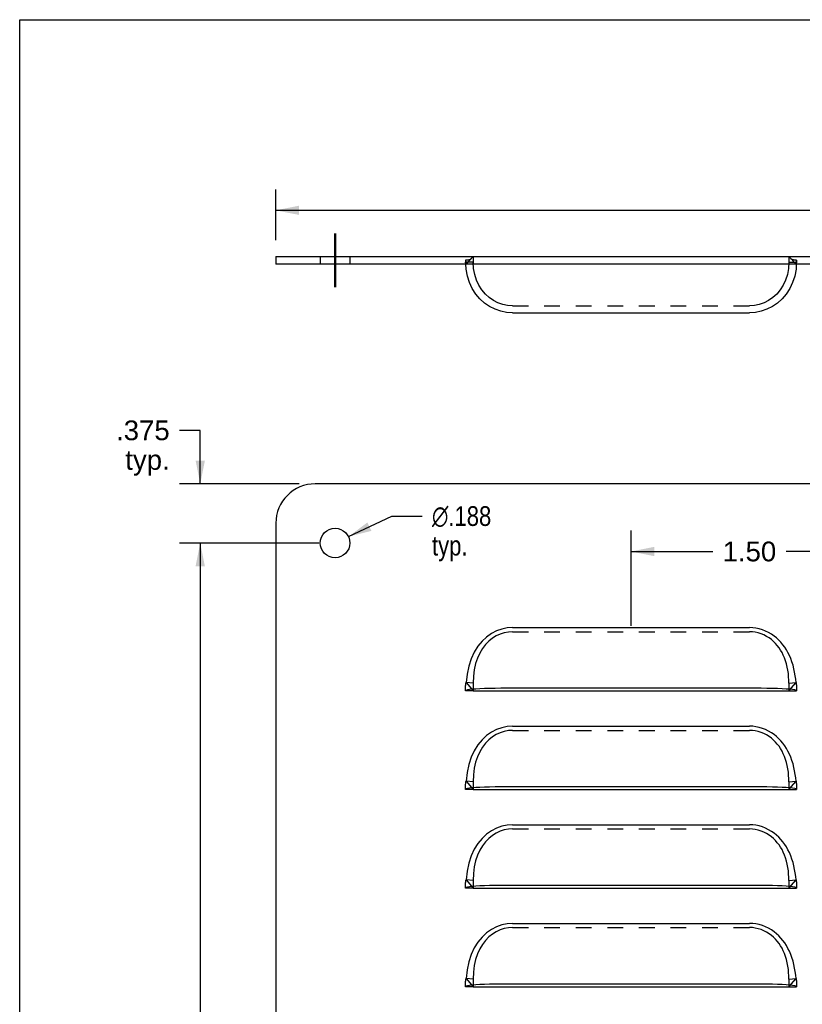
# Model space of a CAD drawing. Header units: inches. Extents: x 0 to 16.2, y 0 to 12.5.
# Tile 3 of 5: x 0 to 5, y 6.3 to 12.5. Entities that reach past the tile are written whole.
import ezdxf

# ---------------------------------------------------------------- set-up
doc = ezdxf.new("R2010")
doc.units = ezdxf.units.IN
doc.header["$LTSCALE"] = 0.889706
doc.header["$MEASUREMENT"] = 0
doc.linetypes.add('CENTER', pattern=[0.6, 0.375, -0.075, 0.075, -0.075])
doc.linetypes.add('HIDDEN', pattern=[0.2, 0.1, -0.1])
doc.layers.get('0').update_dxf_attribs({"linetype": 'CONTINUOUS'})
doc.layers.add('DEFAULT_2', color=8, linetype='HIDDEN')
doc.layers.add('DIMENSIONS', color=7, linetype='CONTINUOUS')
doc.styles.get("Standard").update_dxf_attribs({"font": 'arial.ttf'})
doc.styles.add('TEXTSTYLE_1', font='gdt', dxfattribs={"width": 0.8})
doc.dimstyles.new('DIMSTYLE_1', dxfattribs={"dimtxt": 0.125, "dimasz": 0.147059, "dimexe": 0.09, "dimexo": 0.07, "dimgap": 0.0425, "dimtad": 0, "dimtih": 1, "dimtoh": 1, "dimdec": 3, "dimzin": 4, "dimdsep": 46, "dimtxsty": 'Standard', "dimblk": '_FILLED', "dimblk1": '_FILLED', "dimblk2": '_FILLED', "dimcen": 0.09, "dimadec": 3, "dimazin": 1, "dimtfac": 1, "dimtdec": 3, "dimtofl": 0, "dimtmove": 0, "dimatfit": 3, "dimldrblk": '_FILLED', "dimfxl": 0, "dimtolj": 1, "dimtzin": 4, "dimarcsym": 0})
doc.dimstyles.new('DIMSTYLE_3', dxfattribs={"dimtxt": 0.125, "dimasz": 0.147059, "dimexe": 0.09, "dimexo": 0.07, "dimgap": 0.09, "dimtad": 0, "dimtih": 1, "dimtoh": 1, "dimdec": 3, "dimzin": 4, "dimdsep": 46, "dimtxsty": 'Standard', "dimblk": '_FILLED', "dimblk1": '_FILLED', "dimblk2": '_FILLED', "dimcen": 0.09, "dimadec": 3, "dimazin": 1, "dimtfac": 1, "dimtdec": 3, "dimtofl": 0, "dimtmove": 0, "dimatfit": 1, "dimldrblk": '_FILLED', "dimfxl": 0, "dimtolj": 1, "dimtzin": 4, "dimarcsym": 0})
doc.dimstyles.new('DIMSTYLE_4', dxfattribs={"dimtxt": 0.125, "dimasz": 0.147059, "dimexe": 0.09, "dimexo": 0.07, "dimgap": 0.0425, "dimtad": 0, "dimtih": 1, "dimtoh": 1, "dimzin": 4, "dimdsep": 46, "dimtxsty": 'Standard', "dimblk": '_FILLED', "dimblk1": '_FILLED', "dimblk2": '_FILLED', "dimcen": 0.09, "dimazin": 1, "dimtfac": 1, "dimtdec": 3, "dimtofl": 0, "dimtmove": 0, "dimatfit": 3, "dimldrblk": '_FILLED', "dimfxl": 0, "dimtolj": 1, "dimtzin": 4, "dimarcsym": 0})

# ---------------------------------------------------------------- blocks, each defined once
blk = doc.blocks.new('_FILLED')
at = {"color": 0, "linetype": 'ByBlock'}
blk.add_solid([(0, 0), (-1, 0.2), (-1, -0.2)], dxfattribs=at)
blk = doc.blocks.new('*D2')
at = {"layer": 'DIMENSIONS', "color": 2, "linetype": 'Continuous'}
for p, q in [((1.1438, 9.8969), (1.0128, 9.8969)), ((1.1438, 9.5577), (1.1438, 9.8969)), ((1.7698, 9.5577), (1.0114, 9.5577)), ((1.8948, 9.1827), (1.0114, 9.1827)), ((1.1438, 9.1827), (1.1438, 8.8886))]:
    blk.add_line(p, q, dxfattribs=at)
at = {"layer": 'DIMENSIONS', "color": 2, "linetype": 'Continuous', "xscale": 0.1470588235, "yscale": 0.1470588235, "zscale": 0.1470588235}
for p, rotation in [((1.1438, 9.5577), 270), ((1.1438, 9.1827), 90)]:
    blk.add_blockref('_FILLED', p, dxfattribs=dict(at, rotation=rotation))
at = {"layer": 'DIMENSIONS', "color": 2, "linetype": 'Continuous', "insert": (0.9503, 9.9594), "char_height": 0.125, "width": 0.339684, "attachment_point": 3, "line_spacing_factor": 0.9}
blk.add_mtext('.375\\Ptyp.', dxfattribs=at)
blk = doc.blocks.new('*D3')
at = {"layer": 'DIMENSIONS', "color": 2, "linetype": 'Continuous'}
for p, q in [((1.8948, 9.1827), (1.0114, 9.1827)), ((1.1438, 9.1827), (1.1438, 5.7452)), ((1.1438, 2.0577), (1.1438, 5.4952)), ((1.8948, 2.0577), (1.0114, 2.0577))]:
    blk.add_line(p, q, dxfattribs=at)
at = {"layer": 'DIMENSIONS', "color": 2, "linetype": 'Continuous', "xscale": 0.1470588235, "yscale": 0.1470588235, "zscale": 0.1470588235}
for p, rotation in [((1.1438, 9.1827), 90), ((1.1438, 2.0577), 270)]:
    blk.add_blockref('_FILLED', p, dxfattribs=dict(at, rotation=rotation))
at = {"layer": 'DIMENSIONS', "color": 2, "linetype": 'Continuous', "insert": (1.1438, 5.6827), "char_height": 0.125, "width": 0.436803, "attachment_point": 2, "line_spacing_factor": 0.9}
blk.add_mtext('7.125', dxfattribs=at)
blk = doc.blocks.new('*D6')
at = {"layer": 'DIMENSIONS', "color": 2, "linetype": 'Continuous'}
for p, q in [((2.0824, 9.223), (2.3566, 9.3535)), ((2.3566, 9.3535), (2.5494, 9.3535))]:
    blk.add_line(p, q, dxfattribs=at)
at = {"layer": 'DIMENSIONS', "color": 2, "linetype": 'Continuous', "xscale": 0.1470588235, "yscale": 0.1470588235, "zscale": 0.1470588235, "rotation": 205.4504676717}
blk.add_blockref('_FILLED', (2.0824, 9.223), dxfattribs=at)
at = {"layer": 'DIMENSIONS', "color": 2, "linetype": 'Continuous', "insert": (2.6119, 9.416), "char_height": 0.125, "width": 0.506351, "attachment_point": 1, "line_spacing_factor": 0.9, "style": 'TEXTSTYLE_1'}
blk.add_mtext('{\\fgdt;n}\\fArial;.188\\Ptyp.', dxfattribs=at)
blk = doc.blocks.new('*D12')
at = {"layer": 'DIMENSIONS', "color": 2, "linetype": 'Continuous'}
for p, q in [((1.6227, 11.1015), (1.6227, 11.4241)), ((9.1227, 11.1015), (9.1227, 11.4241)), ((1.6227, 11.2917), (5.0918, 11.2917)), ((9.1227, 11.2917), (5.6536, 11.2917))]:
    blk.add_line(p, q, dxfattribs=at)
at = {"layer": 'DIMENSIONS', "color": 2, "linetype": 'Continuous', "xscale": 0.1470588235, "yscale": 0.1470588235, "zscale": 0.1470588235, "rotation": 180}
blk.add_blockref('_FILLED', (1.6227, 11.2917), dxfattribs=at)
at = {"layer": 'DIMENSIONS', "color": 2, "linetype": 'Continuous', "xscale": 0.1470588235, "yscale": 0.1470588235, "zscale": 0.1470588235}
blk.add_blockref('_FILLED', (9.1227, 11.2917), dxfattribs=at)
at = {"layer": 'DIMENSIONS', "color": 2, "linetype": 'Continuous', "insert": (5.3727, 11.3542), "char_height": 0.125, "width": 0.436803, "attachment_point": 2, "line_spacing_factor": 0.9}
blk.add_mtext('7.500', dxfattribs=at)
blk = doc.blocks.new('*D15')
at = {"layer": 'DIMENSIONS', "color": 2, "linetype": 'Continuous'}
for p, q in [((3.8727, 8.6574), (3.8727, 9.2613)), ((5.3727, 9.2613), (5.3727, 9.1161)), ((3.8727, 9.129), (4.3904, 9.129)), ((5.3727, 9.129), (4.8551, 9.129))]:
    blk.add_line(p, q, dxfattribs=at)
at = {"layer": 'DIMENSIONS', "color": 2, "linetype": 'Continuous', "xscale": 0.1470588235, "yscale": 0.1470588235, "zscale": 0.1470588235, "rotation": 180}
blk.add_blockref('_FILLED', (3.8727, 9.129), dxfattribs=at)
at = {"layer": 'DIMENSIONS', "color": 2, "linetype": 'Continuous', "xscale": 0.1470588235, "yscale": 0.1470588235, "zscale": 0.1470588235}
blk.add_blockref('_FILLED', (5.3727, 9.129), dxfattribs=at)
at = {"layer": 'DIMENSIONS', "color": 2, "linetype": 'Continuous', "insert": (4.6227, 9.1915), "char_height": 0.125, "width": 0.339684, "attachment_point": 2, "line_spacing_factor": 0.9}
blk.add_mtext('1.50', dxfattribs=at)

msp = doc.modelspace()

# ---------------------------------------------------------------- linework, layer by layer
at = {"color": 7, "linetype": 'Continuous'}
for p, q in [((0, 0), (0, 12.5)), ((0, 12.5), (16.1765, 12.5)), ((1.6227, 10.9985), (1.6227, 10.9505)), ((1.6227, 10.9985), (9.1227, 10.9985)), ((2.8727, 8.2452), (4.8727, 8.2452)), ((2.8727, 7.6202), (4.8727, 7.6202)), ((2.8727, 6.9952), (4.8727, 6.9952)), ((2.8727, 6.3702), (4.8727, 6.3702))]:
    msp.add_line(p, q, dxfattribs=at)
at = {"color": 3, "linetype": 'Continuous'}
for p, q in [((9.1227, 10.9505), (1.6227, 10.9505)), ((3.1227, 10.6416), (4.6227, 10.6416)), ((8.8727, 9.5577), (1.8727, 9.5577)), ((1.6227, 9.3077), (1.6227, 1.9327)), ((3.1227, 8.6468), (4.6227, 8.6468)), ((2.8493, 8.2536), (2.8359, 8.2513)), ((2.8674, 8.2556), (2.8493, 8.2536)), ((2.8897, 8.2572), (2.8674, 8.2556)), ((3.1227, 8.262), (3.0476, 8.2617)), ((4.8781, 8.2556), (4.8558, 8.2572)), ((3.1227, 8.0218), (4.6227, 8.0218)), ((2.8493, 7.6286), (2.8359, 7.6263)), ((2.8674, 7.6306), (2.8493, 7.6286)), ((2.8897, 7.6322), (2.8674, 7.6306)), ((3.1227, 7.637), (3.0476, 7.6367)), ((4.8781, 7.6306), (4.8558, 7.6322)), ((3.1227, 7.3968), (4.6227, 7.3968)), ((2.8493, 7.0036), (2.8359, 7.0013)), ((2.8674, 7.0056), (2.8493, 7.0036)), ((2.8897, 7.0072), (2.8674, 7.0056)), ((3.1227, 7.012), (3.0476, 7.0117)), ((4.8781, 7.0056), (4.8558, 7.0072)), ((3.1227, 6.7718), (4.6227, 6.7718)), ((2.8493, 6.3786), (2.8359, 6.3763)), ((2.8674, 6.3806), (2.8493, 6.3786)), ((2.8897, 6.3822), (2.8674, 6.3806)), ((3.1227, 6.387), (3.0476, 6.3867)), ((4.8781, 6.3806), (4.8558, 6.3822))]:
    msp.add_line(p, q, dxfattribs=at)
at = {"color": 2, "linetype": 'CENTER', "const_width": 0.0147}
msp.add_lwpolyline([(1.9977, 10.8035), (1.9977, 11.1456)], dxfattribs=at)
at = {"color": 3, "linetype": 'Continuous'}
for points in [[(3.1227, 10.6416), (3.0848, 10.6441), (3.0476, 10.6517), (3.0115, 10.6643), (2.9772, 10.6816), (2.9451, 10.7037), (2.9157, 10.7302), (2.8897, 10.7608), (2.8674, 10.7952), (2.8493, 10.8331), (2.8359, 10.8741), (2.8276, 10.9181), (2.8256, 10.9504)], [(4.9199, 10.9504), (4.9179, 10.9181), (4.9095, 10.8741), (4.8961, 10.8331), (4.8781, 10.7952), (4.8558, 10.7608), (4.8298, 10.7302), (4.8004, 10.7037), (4.7682, 10.6816), (4.7339, 10.6643), (4.6979, 10.6517), (4.6606, 10.6441), (4.6227, 10.6416)], [(3.1227, 8.6468), (3.0877, 8.6444), (3.0536, 8.6371), (3.0204, 8.6252), (2.9884, 8.6084), (2.9578, 8.5866), (2.9292, 8.5599), (2.9031, 8.528), (2.88, 8.4911), (2.8606, 8.4493), (2.8451, 8.4028), (2.8341, 8.3523), (2.8275, 8.2975)], [(4.918, 8.2975), (4.916, 8.3191), (4.9131, 8.341), (4.9094, 8.3633), (4.9047, 8.3857), (4.899, 8.4078), (4.8923, 8.4293), (4.8847, 8.45), (4.8762, 8.4698), (4.867, 8.4883), (4.857, 8.5059), (4.8463, 8.5225), (4.8347, 8.5382), (4.8224, 8.5531), (4.8091, 8.5672), (4.7948, 8.5806), (4.7793, 8.5931), (4.7626, 8.6048), (4.7446, 8.6155), (4.7255, 8.6249), (4.7056, 8.6328), (4.685, 8.6389), (4.6641, 8.6434), (4.6434, 8.646), (4.6227, 8.6468)], [(2.8359, 8.2513), (2.8276, 8.2487), (2.8247, 8.2452)], [(3.0476, 8.2617), (3.0115, 8.2612), (2.9772, 8.2606), (2.9451, 8.2597), (2.9157, 8.2586), (2.8897, 8.2572)], [(4.8558, 8.2572), (4.8298, 8.2586), (4.8004, 8.2597), (4.7682, 8.2606), (4.7339, 8.2612), (4.6979, 8.2617), (4.6606, 8.2619), (3.1227, 8.262)], [(4.9095, 8.2513), (4.8961, 8.2536), (4.8781, 8.2556)], [(4.9207, 8.2452), (4.9179, 8.2487), (4.9095, 8.2513)], [(3.1227, 8.0218), (3.0877, 8.0194), (3.0536, 8.0121), (3.0204, 8.0002), (2.9884, 7.9834), (2.9578, 7.9616), (2.9292, 7.9349), (2.9031, 7.903), (2.88, 7.8661), (2.8606, 7.8243), (2.8451, 7.7778), (2.8341, 7.7273), (2.8275, 7.6725)], [(4.918, 7.6725), (4.916, 7.6941), (4.9131, 7.716), (4.9094, 7.7383), (4.9047, 7.7607), (4.899, 7.7828), (4.8923, 7.8043), (4.8847, 7.825), (4.8762, 7.8448), (4.867, 7.8633), (4.857, 7.8809), (4.8463, 7.8975), (4.8347, 7.9132), (4.8224, 7.9281), (4.8091, 7.9422), (4.7948, 7.9556), (4.7793, 7.9681), (4.7626, 7.9798), (4.7446, 7.9905), (4.7255, 7.9999), (4.7056, 8.0078), (4.685, 8.0139), (4.6641, 8.0184), (4.6434, 8.021), (4.6227, 8.0218)], [(2.8359, 7.6263), (2.8276, 7.6237), (2.8247, 7.6202)], [(3.0476, 7.6367), (3.0115, 7.6362), (2.9772, 7.6356), (2.9451, 7.6347), (2.9157, 7.6336), (2.8897, 7.6322)], [(4.8558, 7.6322), (4.8298, 7.6336), (4.8004, 7.6347), (4.7682, 7.6356), (4.7339, 7.6362), (4.6979, 7.6367), (4.6606, 7.6369), (3.1227, 7.637)], [(4.9095, 7.6263), (4.8961, 7.6286), (4.8781, 7.6306)], [(4.9207, 7.6202), (4.9179, 7.6237), (4.9095, 7.6263)], [(3.1227, 7.3968), (3.0877, 7.3944), (3.0536, 7.3871), (3.0204, 7.3752), (2.9884, 7.3584), (2.9578, 7.3366), (2.9292, 7.3099), (2.9031, 7.278), (2.88, 7.2411), (2.8606, 7.1993), (2.8451, 7.1528), (2.8341, 7.1023), (2.8275, 7.0475)], [(4.918, 7.0475), (4.916, 7.0691), (4.9131, 7.091), (4.9094, 7.1133), (4.9047, 7.1357), (4.899, 7.1578), (4.8923, 7.1793), (4.8847, 7.2), (4.8762, 7.2198), (4.867, 7.2383), (4.857, 7.2559), (4.8463, 7.2725), (4.8347, 7.2882), (4.8224, 7.3031), (4.8091, 7.3172), (4.7948, 7.3306), (4.7793, 7.3431), (4.7626, 7.3548), (4.7446, 7.3655), (4.7255, 7.3749), (4.7056, 7.3828), (4.685, 7.3889), (4.6641, 7.3934), (4.6434, 7.396), (4.6227, 7.3968)], [(2.8359, 7.0013), (2.8276, 6.9987), (2.8247, 6.9952)], [(3.0476, 7.0117), (3.0115, 7.0112), (2.9772, 7.0106), (2.9451, 7.0097), (2.9157, 7.0086), (2.8897, 7.0072)], [(4.8558, 7.0072), (4.8298, 7.0086), (4.8004, 7.0097), (4.7682, 7.0106), (4.7339, 7.0112), (4.6979, 7.0117), (4.6606, 7.0119), (3.1227, 7.012)], [(4.9095, 7.0013), (4.8961, 7.0036), (4.8781, 7.0056)], [(4.9207, 6.9952), (4.9179, 6.9987), (4.9095, 7.0013)], [(3.1227, 6.7718), (3.0877, 6.7694), (3.0536, 6.7621), (3.0204, 6.7502), (2.9884, 6.7334), (2.9578, 6.7116), (2.9292, 6.6849), (2.9031, 6.653), (2.88, 6.6161), (2.8606, 6.5743), (2.8451, 6.5278), (2.8341, 6.4773), (2.8275, 6.4225)], [(4.918, 6.4225), (4.916, 6.4441), (4.9131, 6.466), (4.9094, 6.4883), (4.9047, 6.5107), (4.899, 6.5328), (4.8923, 6.5543), (4.8847, 6.575), (4.8762, 6.5948), (4.867, 6.6133), (4.857, 6.6309), (4.8463, 6.6475), (4.8347, 6.6632), (4.8224, 6.6781), (4.8091, 6.6922), (4.7948, 6.7056), (4.7793, 6.7181), (4.7626, 6.7298), (4.7446, 6.7405), (4.7255, 6.7499), (4.7056, 6.7578), (4.685, 6.7639), (4.6641, 6.7684), (4.6434, 6.771), (4.6227, 6.7718)], [(2.8359, 6.3763), (2.8276, 6.3737), (2.8247, 6.3702)], [(3.0476, 6.3867), (3.0115, 6.3862), (2.9772, 6.3856), (2.9451, 6.3847), (2.9157, 6.3836), (2.8897, 6.3822)], [(4.8558, 6.3822), (4.8298, 6.3836), (4.8004, 6.3847), (4.7682, 6.3856), (4.7339, 6.3862), (4.6979, 6.3867), (4.6606, 6.3869), (3.1227, 6.387)], [(4.9095, 6.3763), (4.8961, 6.3786), (4.8781, 6.3806)], [(4.9207, 6.3702), (4.9179, 6.3737), (4.9095, 6.3763)]]:
    msp.add_lwpolyline(points, dxfattribs=at)
msp.add_circle((1.9977, 9.1827), 0.0938, dxfattribs=at)
msp.add_arc((1.8727, 9.3077), 0.25, 90, 180, dxfattribs=at)
at = {"layer": 'DEFAULT_2', "color": 8, "linetype": 'HIDDEN'}
for p, q in [((1.904, 10.9985), (1.904, 10.9505)), ((2.0915, 10.9985), (2.0915, 10.9505)), ((2.8727, 10.9985), (2.8275, 10.9505)), ((2.8727, 10.9985), (2.8727, 10.9505)), ((4.8727, 10.9985), (4.8727, 10.9505)), ((4.8727, 10.9985), (4.918, 10.9505)), ((2.8247, 10.9752), (2.8247, 10.9751)), ((2.8247, 10.975), (2.8247, 10.9752)), ((2.8247, 10.9751), (2.8248, 10.9745)), ((2.8247, 10.9749), (2.8247, 10.9638)), ((2.8256, 10.9504), (2.8247, 10.9638)), ((2.8727, 10.9638), (2.8247, 10.9638)), ((2.8251, 10.9701), (2.8252, 10.9682)), ((2.827, 10.9531), (2.8275, 10.9505)), ((2.8366, 10.9756), (2.8323, 10.9754)), ((2.8459, 10.9768), (2.8436, 10.9764)), ((2.848, 10.9774), (2.8459, 10.9768)), ((4.8727, 10.9638), (4.9207, 10.9638)), ((4.9106, 10.9756), (4.9081, 10.9759)), ((4.9194, 10.9601), (4.9197, 10.9624)), ((4.9207, 10.9638), (4.9199, 10.9504)), ((4.9207, 10.975), (4.9207, 10.9749)), ((4.9207, 10.9749), (4.9207, 10.9638)), ((3.1227, 10.6865), (4.6227, 10.6865)), ((3.1227, 8.6202), (4.6227, 8.6202)), ((2.8727, 8.2452), (2.8247, 8.2452)), ((2.8275, 8.2975), (2.8727, 8.2452)), ((2.8727, 8.2939), (2.8275, 8.2975)), ((2.8727, 8.2939), (2.8727, 8.2452)), ((4.8727, 8.2452), (4.918, 8.2975)), ((4.8727, 8.2939), (4.918, 8.2975)), ((4.8727, 8.2939), (4.8727, 8.2452)), ((4.8727, 8.2452), (4.9207, 8.2452)), ((4.9207, 8.2671), (4.9207, 8.2452)), ((3.1227, 7.9952), (4.6227, 7.9952)), ((2.8727, 7.6202), (2.8247, 7.6202)), ((2.8275, 7.6725), (2.8727, 7.6202)), ((2.8727, 7.6689), (2.8275, 7.6725)), ((2.8727, 7.6689), (2.8727, 7.6202)), ((4.8727, 7.6202), (4.918, 7.6725)), ((4.8727, 7.6689), (4.918, 7.6725)), ((4.8727, 7.6689), (4.8727, 7.6202)), ((4.8727, 7.6202), (4.9207, 7.6202)), ((4.9207, 7.6421), (4.9207, 7.6202)), ((3.1227, 7.3702), (4.6227, 7.3702)), ((2.8727, 6.9952), (2.8247, 6.9952)), ((2.8275, 7.0475), (2.8727, 6.9952)), ((2.8727, 7.0439), (2.8275, 7.0475)), ((2.8727, 7.0439), (2.8727, 6.9952)), ((4.8727, 6.9952), (4.918, 7.0475)), ((4.8727, 7.0439), (4.918, 7.0475)), ((4.8727, 7.0439), (4.8727, 6.9952)), ((4.8727, 6.9952), (4.9207, 6.9952)), ((4.9207, 7.0171), (4.9207, 6.9952)), ((3.1227, 6.7452), (4.6227, 6.7452)), ((2.8727, 6.3702), (2.8247, 6.3702)), ((2.8275, 6.4225), (2.8727, 6.3702)), ((2.8727, 6.4189), (2.8275, 6.4225)), ((2.8727, 6.4189), (2.8727, 6.3702)), ((4.8727, 6.3702), (4.918, 6.4225)), ((4.8727, 6.4189), (4.918, 6.4225)), ((4.8727, 6.4189), (4.8727, 6.3702)), ((4.8727, 6.3702), (4.9207, 6.3702)), ((4.9207, 6.3921), (4.9207, 6.3702))]:
    msp.add_line(p, q, dxfattribs=at)
for points in [[(4.8892, 10.9818), (4.8876, 10.983), (4.8861, 10.9843), (4.8853, 10.9851)], [(2.8323, 10.9754), (2.8276, 10.9753), (2.8247, 10.9752)], [(2.8248, 10.9745), (2.8248, 10.9738), (2.8249, 10.9728), (2.8249, 10.9716), (2.8251, 10.9701)], [(2.8252, 10.9682), (2.8254, 10.966), (2.8257, 10.9636), (2.826, 10.961), (2.8263, 10.9584), (2.8267, 10.9558), (2.827, 10.9531)], [(2.8436, 10.9764), (2.8404, 10.976), (2.8366, 10.9756)], [(2.8598, 10.9848), (2.8584, 10.9834), (2.8559, 10.9814), (2.8532, 10.9797), (2.8505, 10.9784), (2.848, 10.9774)], [(3.1227, 10.6865), (3.0911, 10.6887), (3.06, 10.6951), (3.03, 10.7056), (3.0014, 10.7202), (2.9746, 10.7387), (2.95, 10.761), (2.9281, 10.7869), (2.9092, 10.8163), (2.8939, 10.849), (2.8824, 10.8846), (2.8752, 10.9232), (2.8727, 10.9638)], [(4.8727, 10.9638), (4.8703, 10.9232), (4.8631, 10.8846), (4.8516, 10.849), (4.8362, 10.8163), (4.8174, 10.7869), (4.7954, 10.761), (4.7708, 10.7387), (4.744, 10.7202), (4.7155, 10.7056), (4.6855, 10.6951), (4.6544, 10.6887), (4.6227, 10.6865)], [(4.8991, 10.9771), (4.8975, 10.9775), (4.8962, 10.9779), (4.8954, 10.9782), (4.8945, 10.9786), (4.8928, 10.9795), (4.8909, 10.9806), (4.8892, 10.9818)], [(4.9081, 10.9759), (4.9057, 10.9761), (4.9034, 10.9764), (4.9011, 10.9768), (4.8991, 10.9771)], [(4.9207, 10.975), (4.9186, 10.9751), (4.9158, 10.9753), (4.9131, 10.9754), (4.9106, 10.9756)], [(4.918, 10.9505), (4.9184, 10.9529), (4.9187, 10.9553), (4.9191, 10.9577), (4.9194, 10.9601)], [(4.9197, 10.9624), (4.9199, 10.9646), (4.9201, 10.9667), (4.9203, 10.9686), (4.9204, 10.9703), (4.9205, 10.9719), (4.9206, 10.9733), (4.9207, 10.9744)], [(4.9207, 10.9744), (4.9207, 10.9749), (4.9207, 10.975)], [(3.1227, 8.6202), (3.0958, 8.6185), (3.0695, 8.6135), (3.0436, 8.6052), (3.0185, 8.5935), (2.9945, 8.5786), (2.9718, 8.5603), (2.9506, 8.5386), (2.9313, 8.5135), (2.9142, 8.4849), (2.8997, 8.453), (2.888, 8.4179), (2.8795, 8.3796), (2.8745, 8.3383), (2.8727, 8.2939)], [(4.8727, 8.2939), (4.8725, 8.3139), (4.8713, 8.3342), (4.8694, 8.355), (4.8665, 8.3758), (4.8626, 8.3965), (4.8577, 8.4168), (4.8519, 8.4362), (4.8451, 8.4548), (4.8375, 8.4723), (4.8292, 8.4888), (4.8201, 8.5044), (4.8102, 8.5191), (4.7995, 8.5331), (4.7879, 8.5462), (4.7754, 8.5587), (4.7619, 8.5703), (4.7471, 8.5812), (4.7313, 8.5911), (4.7144, 8.5998), (4.6967, 8.6071), (4.6784, 8.6129), (4.6598, 8.617), (4.6413, 8.6194), (4.6227, 8.6202)], [(2.8247, 8.2452), (2.8247, 8.2666), (2.8248, 8.2692), (2.8248, 8.2719), (2.8249, 8.2746), (2.8249, 8.2773), (2.8251, 8.2799), (2.8252, 8.2824), (2.8254, 8.2848), (2.8257, 8.2872), (2.826, 8.2894), (2.8263, 8.2916), (2.8267, 8.2937), (2.827, 8.2957), (2.8275, 8.2975)], [(4.918, 8.2975), (4.9184, 8.2958), (4.9187, 8.2941), (4.9191, 8.2922), (4.9194, 8.2903), (4.9197, 8.2883), (4.9199, 8.2862), (4.9201, 8.284), (4.9203, 8.2817), (4.9204, 8.2793), (4.9205, 8.2767), (4.9206, 8.2739), (4.9207, 8.2707), (4.9207, 8.2671)], [(3.1227, 7.9952), (3.0958, 7.9935), (3.0695, 7.9885), (3.0436, 7.9802), (3.0185, 7.9685), (2.9945, 7.9536), (2.9718, 7.9353), (2.9506, 7.9136), (2.9313, 7.8885), (2.9142, 7.8599), (2.8997, 7.828), (2.888, 7.7929), (2.8795, 7.7546), (2.8745, 7.7133), (2.8727, 7.6689)], [(4.8727, 7.6689), (4.8725, 7.6889), (4.8713, 7.7092), (4.8694, 7.73), (4.8665, 7.7508), (4.8626, 7.7715), (4.8577, 7.7918), (4.8519, 7.8112), (4.8451, 7.8298), (4.8375, 7.8473), (4.8292, 7.8638), (4.8201, 7.8794), (4.8102, 7.8941), (4.7995, 7.9081), (4.7879, 7.9212), (4.7754, 7.9337), (4.7619, 7.9453), (4.7471, 7.9562), (4.7313, 7.9661), (4.7144, 7.9748), (4.6967, 7.9821), (4.6784, 7.9879), (4.6598, 7.992), (4.6413, 7.9944), (4.6227, 7.9952)], [(2.8247, 7.6202), (2.8247, 7.6416), (2.8248, 7.6442), (2.8248, 7.6469), (2.8249, 7.6496), (2.8249, 7.6523), (2.8251, 7.6549), (2.8252, 7.6574), (2.8254, 7.6598), (2.8257, 7.6622), (2.826, 7.6644), (2.8263, 7.6666), (2.8267, 7.6687), (2.827, 7.6707), (2.8275, 7.6725)], [(4.918, 7.6725), (4.9184, 7.6708), (4.9187, 7.6691), (4.9191, 7.6672), (4.9194, 7.6653), (4.9197, 7.6633), (4.9199, 7.6612), (4.9201, 7.659), (4.9203, 7.6567), (4.9204, 7.6543), (4.9205, 7.6517), (4.9206, 7.6489), (4.9207, 7.6457), (4.9207, 7.6421)], [(3.1227, 7.3702), (3.0958, 7.3685), (3.0695, 7.3635), (3.0436, 7.3552), (3.0185, 7.3435), (2.9945, 7.3286), (2.9718, 7.3103), (2.9506, 7.2886), (2.9313, 7.2635), (2.9142, 7.2349), (2.8997, 7.203), (2.888, 7.1679), (2.8795, 7.1296), (2.8745, 7.0883), (2.8727, 7.0439)], [(4.8727, 7.0439), (4.8725, 7.0639), (4.8713, 7.0842), (4.8694, 7.105), (4.8665, 7.1258), (4.8626, 7.1465), (4.8577, 7.1668), (4.8519, 7.1862), (4.8451, 7.2048), (4.8375, 7.2223), (4.8292, 7.2388), (4.8201, 7.2544), (4.8102, 7.2691), (4.7995, 7.2831), (4.7879, 7.2962), (4.7754, 7.3087), (4.7619, 7.3203), (4.7471, 7.3312), (4.7313, 7.3411), (4.7144, 7.3498), (4.6967, 7.3571), (4.6784, 7.3629), (4.6598, 7.367), (4.6413, 7.3694), (4.6227, 7.3702)], [(2.8247, 6.9952), (2.8247, 7.0166), (2.8248, 7.0192), (2.8248, 7.0219), (2.8249, 7.0246), (2.8249, 7.0273), (2.8251, 7.0299), (2.8252, 7.0324), (2.8254, 7.0348), (2.8257, 7.0372), (2.826, 7.0394), (2.8263, 7.0416), (2.8267, 7.0437), (2.827, 7.0457), (2.8275, 7.0475)], [(4.918, 7.0475), (4.9184, 7.0458), (4.9187, 7.0441), (4.9191, 7.0422), (4.9194, 7.0403), (4.9197, 7.0383), (4.9199, 7.0362), (4.9201, 7.034), (4.9203, 7.0317), (4.9204, 7.0293), (4.9205, 7.0267), (4.9206, 7.0239), (4.9207, 7.0207), (4.9207, 7.0171)], [(3.1227, 6.7452), (3.0958, 6.7435), (3.0695, 6.7385), (3.0436, 6.7302), (3.0185, 6.7185), (2.9945, 6.7036), (2.9718, 6.6853), (2.9506, 6.6636), (2.9313, 6.6385), (2.9142, 6.6099), (2.8997, 6.578), (2.888, 6.5429), (2.8795, 6.5046), (2.8745, 6.4633), (2.8727, 6.4189)], [(4.8727, 6.4189), (4.8725, 6.4389), (4.8713, 6.4592), (4.8694, 6.48), (4.8665, 6.5008), (4.8626, 6.5215), (4.8577, 6.5418), (4.8519, 6.5612), (4.8451, 6.5798), (4.8375, 6.5973), (4.8292, 6.6138), (4.8201, 6.6294), (4.8102, 6.6441), (4.7995, 6.6581), (4.7879, 6.6712), (4.7754, 6.6837), (4.7619, 6.6953), (4.7471, 6.7062), (4.7313, 6.7161), (4.7144, 6.7248), (4.6967, 6.7321), (4.6784, 6.7379), (4.6598, 6.742), (4.6413, 6.7444), (4.6227, 6.7452)], [(2.8247, 6.3702), (2.8247, 6.3916), (2.8248, 6.3942), (2.8248, 6.3969), (2.8249, 6.3996), (2.8249, 6.4023), (2.8251, 6.4049), (2.8252, 6.4074), (2.8254, 6.4098), (2.8257, 6.4122), (2.826, 6.4144), (2.8263, 6.4166), (2.8267, 6.4187), (2.827, 6.4207), (2.8275, 6.4225)], [(4.918, 6.4225), (4.9184, 6.4208), (4.9187, 6.4191), (4.9191, 6.4172), (4.9194, 6.4153), (4.9197, 6.4133), (4.9199, 6.4112), (4.9201, 6.409), (4.9203, 6.4067), (4.9204, 6.4043), (4.9205, 6.4017), (4.9206, 6.3989), (4.9207, 6.3957), (4.9207, 6.3921)]]:
    msp.add_lwpolyline(points, dxfattribs=at)

# ---------------------------------------------------------------- dimensions: what is measured, and where the dimension line sits
at = {"layer": 'DIMENSIONS', "color": 2, "linetype": 'Continuous'}
dim = msp.add_linear_dim(base=(9.1227, 11.2917), p1=(1.6227, 11.0315), p2=(9.1227, 11.0315), dimstyle='DIMSTYLE_1', dxfattribs=at)
dim.commit()
dim.dimension.update_dxf_attribs({"geometry": '*D12', "text_midpoint": (5.3727, 11.291), "dimtype": 160})
dim = msp.add_linear_dim(base=(1.1438, 9.1827), p1=(1.8398, 9.5577), p2=(1.9648, 9.1827), angle=270, text='<>\\Ptyp.', dimstyle='DIMSTYLE_1', dxfattribs=at)
dim.commit()
dim.dimension.update_dxf_attribs({"geometry": '*D2', "text_midpoint": (0.7805, 9.8031), "dimtype": 160})
dim = msp.add_diameter_dim_2p(p1=(2.082377, 9.223005), p2=(1.913073, 9.142431), text='%%c<>\\Ptyp.', dimstyle='DIMSTYLE_3', override={"dimpost": '<>'}, dxfattribs=at)
dim.commit()
dim.dimension.update_dxf_attribs({"geometry": '*D6', "text_midpoint": (2.865101, 9.25974), "dimtype": 163})
for base, p1, p2, angle, dimstyle, picture, middle in [((3.8727, 9.129), (5.3727, 9.3313), (3.8727, 8.5874), 180, 'DIMSTYLE_4', '*D15', (4.6281, 9.1283)), ((1.1438, 2.0577), (1.9648, 9.1827), (1.9648, 2.0577), 270, 'DIMSTYLE_1', '*D3', (1.1442, 5.6195))]:
    dim = msp.add_linear_dim(base=base, p1=p1, p2=p2, angle=angle, dimstyle=dimstyle, dxfattribs=at)
    dim.commit()
    dim.dimension.update_dxf_attribs({"geometry": picture, "text_midpoint": middle, "dimtype": 160})

doc.saveas('drawing.dxf')
